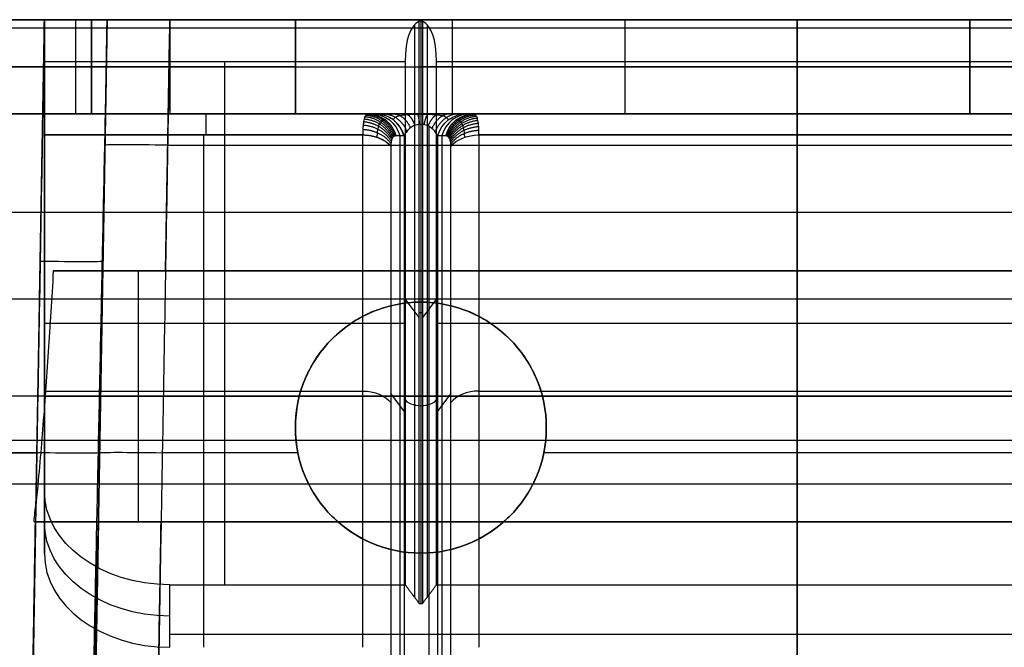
# Model space of a CAD drawing. Header units: millimetres. Extents: x -41.5 to 3, y 0 to 43.
# Tile 9 of 16: x -31.6 to -16, y 33 to 43. Entities that reach past the tile are written whole.
import ezdxf

# ---------------------------------------------------------------- set-up
doc = ezdxf.new("R2010")
doc.units = ezdxf.units.MM
doc.layers.add('METAL', color=7, linetype='Continuous')
doc.layers.add('METAL EXT', color=7, linetype='Continuous', true_color=0x292929)

msp = doc.modelspace()

# ---------------------------------------------------------------- linework, layer by layer
at = {"layer": 'METAL'}
for p, q in [((0.75, 42.867, 114.716), (-39.25, 42.867, 114.716)), ((-30.75, 41.5, 40.55), (-30.75, 43, 40.55)), ((-30.5, 41.5, 27.5), (-30.5, 43, 27.5)), ((-27.25, 41.5, 32.025), (-27.25, 43, 32.025)), ((-25.349, 42.92, 16.833), (-25.349, 33.795, 8.726)), ((-25.25, 42.974, 17.075), (-25.25, 33.699, 8.834)), ((-25.151, 42.92, 16.833), (-25.151, 33.795, 8.726)), ((-24.75, 43, 105), (-24.75, 41.5, 105)), ((-19.25, 43, 17.398), (-19.25, 43, 23.5)), ((-19.25, 43, 90.55), (-19.25, 43, 102.25)), ((-19.25, 43, 107.75), (-19.25, 43, 113.999)), ((-19.25, 41.5, 107.75), (-19.25, 43, 107.75)), ((-19.25, 41.5, 102.25), (-19.25, 43, 102.25)), ((-19.25, 41.5, 90.55), (-19.25, 43, 90.55)), ((-19.25, 41.5, 23.5), (-19.25, 43, 23.5)), ((-19.25, 42.867, 114.716), (-19.25, 37, 130)), ((-37.25, 42.249, 17.5), (-31.25, 42.249, 17.5)), ((-29.25, 42.25, 40.55), (-32.25, 42.25, 40.55)), ((-30.5, 42.25, 30.25), (-30.5, 42.25, 24.75)), ((-28.375, 33.996, 8.5), (-28.375, 42.328, 15.903)), ((-27.25, 42.25, 25.5), (-27.25, 42.25, 38.55)), ((-13.25, 42.25, 23.5), (-25.25, 42.25, 23.5)), ((-22, 42.25, 107.75), (-16.5, 42.25, 107.75)), ((-16.5, 42.25, 102.25), (-22, 42.25, 102.25)), ((-19.25, 33.996, 8.5), (-19.25, 42.328, 15.903)), ((-19.25, 41.5, 114.091), (-19.25, 41.5, 107.75)), ((-19.25, 41.5, 102.25), (-19.25, 41.5, 90.55)), ((-19.25, 41.5, 23.5), (-19.25, 41.5, 17.623)), ((-19.25, 35.6, 129.462), (-19.25, 41.5, 114.091)), ((-25.116, 32.446, 10.244), (-25.116, 41.296, 18.108)), ((-31.25, 41.164, 16.875), (-26.177, 41.164, 16.875)), ((-28.714, 41.164, 16.875), (-28.714, 33, 9.621)), ((-25.587, 41.149, 17.614), (-25.587, 32.626, 10.042)), ((-24.913, 41.149, 17.614), (-24.913, 32.626, 10.042)), ((-24.323, 41.164, 16.875), (-14.177, 41.164, 16.875)), ((-19.25, 41.164, 16.875), (-19.25, 33, 9.621)), ((-39.25, 39.934, 122.358), (0.75, 39.934, 122.358)), ((-31.25, 37.55, 13.664), (-31.25, 39.809, 13.664)), ((-31.25, 38.748, 14.728), (-31.25, 38.748, 12.722)), ((-39.25, 38.55, 121.777), (0.75, 38.55, 121.777)), ((-25.276, 38.253, 12.881), (-25.5, 38.551, 12.547)), ((-25, 38.551, 12.547), (-25.224, 38.253, 12.881)), ((-25.276, 38.336, 12.955), (-25.224, 38.336, 12.955)), ((-31.25, 38.162, 12.202), (-25.5, 38.162, 12.202)), ((-25, 38.162, 12.202), (-13.5, 38.162, 12.202)), ((-31.25, 37.082, 13.248), (-26.177, 37.082, 13.248)), ((-25.518, 36.763, 13.901), (-25.73, 37.044, 13.585)), ((-24.77, 37.044, 13.585), (-24.982, 36.763, 13.901)), ((-24.323, 37.082, 13.248), (-14.177, 37.082, 13.248)), ((-19.25, 37, 130), (-19.25, 35.6, 129.462)), ((-37.25, 36.3, 129.731), (-1.25, 36.3, 129.731)), ((-19.25, 33, 9.621), (-19.25, 33.996, 8.5)), ((-29.25, 33.211, 9.384), (-9.25, 33.211, 9.384))]:
    msp.add_line(p, q, dxfattribs=at)
at = {"layer": 'METAL', "extrusion": (0, -1, 0)}
for centre, radius, start, end in [((-33.25, 24.75, -43), 2.75, 180, 0), ((-33.25, 30.25, -43), 2.75, 0, 180), ((-19.25, 75.55, -43), 15, 360, 180), ((-25.25, 25.5, -43), 2, 180, 270), ((-22, 105, -43), 2.75, 90, 270), ((-16.5, 105, -43), 2.75, 270, 90), ((-33.25, 24.75, -42.25), 2.75, 180, 0), ((-33.25, 30.25, -42.25), 2.75, 0, 180), ((-29.25, 38.55, -42.25), 2, 0, 90), ((-25.25, 25.5, -42.25), 2, 180, 270), ((-22, 105, -42.25), 2.75, 90, 270), ((-16.5, 105, -42.25), 2.75, 270, 90), ((-29.25, 38.55, -41.5), 2, 0, 90)]:
    msp.add_arc(centre, radius, start, end, dxfattribs=at)
at = {"layer": 'METAL', "extrusion": (1, 0, 0)}
for centre, radius in [((41, 17.398, -31.25), 2), ((40.5, 17.623, -28.672), 1), ((40.5, 17.623, -19.25), 1)]:
    msp.add_arc(centre, radius, 311.6219, 0, dxfattribs=at)
at = {"layer": 'METAL', "extrusion": (0, 1, 0)}
for centre, radius, start, end in [((29.25, 38.55, 43), 2, 90, 180), ((19.25, 75.55, 42.25), 15, 0, 180), ((33.25, 24.75, 41.5), 2.75, 180, 0), ((33.25, 30.25, 41.5), 2.75, 0, 180), ((19.25, 75.55, 41.5), 15, 360, 180), ((25.25, 25.5, 41.5), 2, 270, 0), ((22, 105, 41.5), 2.75, 270, 90), ((16.5, 105, 41.5), 2.75, 90, 270)]:
    msp.add_arc(centre, radius, start, end, dxfattribs=at)
at = {"layer": 'METAL', "extrusion": (-1, 0, 0)}
for centre, radius, start, end in [((-41, 17.398, 19.25), 2, 180, 228.3781), ((-41, 113.999, 19.25), 2, 159, 180), ((-40.485, 17.64, 31.25), 1.023, 187.8608, 228.3781)]:
    msp.add_arc(centre, radius, start, end, dxfattribs=at)
at = {"layer": 'METAL', "extrusion": (-0.350115, -9.9741e-09, -0.936707)}
msp.add_arc((-41, 30.612, -7.372), 0.5, 180, 252.7198, dxfattribs=at)
at = {"layer": 'METAL', "extrusion": (-0.350115, 0, -0.936707)}
msp.add_arc((-41, 30.612, -7.554), 0.5, 180, 252.7198, dxfattribs=at)
at = {"layer": 'METAL', "extrusion": (0.350115, -1.42563e-09, 0.936707)}
msp.add_arc((41, 30.612, 7.736), 0.5, 287.2802, 0, dxfattribs=at)
at = {"layer": 'METAL', "extrusion": (0.350115, -5.13036e-07, -0.936707)}
msp.add_arc((41, -16.692, -25.417), 0.5, 287.2801, 359.9999, dxfattribs=at)
at = {"layer": 'METAL', "extrusion": (-0.350115, 0, 0.936707)}
msp.add_arc((-41, -16.692, 25.235), 0.5, 180, 252.7198, dxfattribs=at)
at = {"layer": 'METAL', "extrusion": (0.350115, -1.3592e-12, -0.936707)}
msp.add_arc((41, -16.692, -25.053), 0.5, 287.2802, 360, dxfattribs=at)
at = {"layer": 'METAL', "extrusion": (-5.47292e-14, -0.747544, -0.664212)}
msp.add_arc((-26.177, -14.227, -41.981), 0.5, 270, 333.4349, dxfattribs=at)
at = {"layer": 'METAL', "extrusion": (-1.01573e-08, -0.747544, -0.664212)}
msp.add_arc((-24.323, -14.227, -41.981), 0.5, 206.5651, 270, dxfattribs=at)
at = {"layer": 'METAL', "extrusion": (0, -0.747544, -0.664212)}
msp.add_arc((-26.177, -14.227, -36.52), 0.5, 270, 333.4349, dxfattribs=at)
at = {"layer": 'METAL', "extrusion": (0, 0.747544, 0.664212)}
msp.add_arc((24.323, -14.227, 36.52), 0.5, 270, 333.4349, dxfattribs=at)
at = {"layer": 'METAL', "extrusion": (-2.84217e-14, 0.747544, 0.664212)}
msp.add_arc((25.25, -14.161, 36.978), 0.3, 26.5651, 153.4349, dxfattribs=at)
at = {"layer": 'METAL', "extrusion": (5.97855e-14, 0.664212, -0.747544)}
msp.add_arc((29.25, 33.06, 16.227), 2, 270, 360, dxfattribs=at)
at = {"layer": 'METAL', "extrusion": (0, 0.664212, -0.747544)}
msp.add_arc((29.25, 33.06, 15.477), 2, 270, 0, dxfattribs=at)
at = {"layer": 'METAL', "extrusion": (-5.8491e-14, -0.664212, 0.747544)}
msp.add_arc((-29.25, 33.06, -14.727), 2, 180, 270, dxfattribs=at)
at = {"layer": 'METAL'}
for points, degree in [([(-39.25, 43, 113.999), (0.75, 43, 113.999)], 1), ([(0.75, 42.867, 114.716), (-39.25, 42.867, 114.716)], 1), ([(-31.25, 43, 17.5), (-37.25, 43, 17.5)], 1), ([(-32.25, 43, 40.55), (-29.25, 43, 40.55)], 1), ([(-7.25, 43, 17.398), (-31.25, 43, 17.398)], 1), ([(-31.25, 43, 17.398), (-31.25, 43, 17.5)], 1), ([(-31.25, 43, 17.5), (-31.25, 41.498, 17.5)], 1), ([(-30.5, 43, 24.75), (-30.5, 41.5, 24.75)], 1), ([(-30.5, 43, 24.75), (-30.5, 43, 30.25)], 1), ([(-30.5, 41.5, 30.25), (-30.5, 43, 30.25)], 1), ([(-29.25, 43, 40.55), (-29.25, 41.5, 40.55)], 1), ([(-27.25, 43, 38.55), (-27.25, 43, 25.5)], 1), ([(-27.25, 41.5, 38.55), (-27.25, 43, 38.55)], 1), ([(-27.25, 43, 25.5), (-27.25, 41.5, 25.5)], 1), ([(-25.276, 42.974, 17.075), (-25.422, 42.899, 16.619), (-25.5, 42.691, 16.225), (-25.5, 42.328, 15.903)], 3), ([(-25.224, 42.974, 17.075), (-25.276, 42.974, 17.075)], 1), ([(-25.276, 33.699, 8.834), (-25.276, 42.974, 17.075)], 1), ([(-25.25, 43, 23.5), (-13.25, 43, 23.5)], 1), ([(-25.25, 43, 23.5), (-25.25, 41.5, 23.5)], 1), ([(-25.224, 42.974, 17.075), (-25.224, 33.699, 8.834)], 1), ([(-25, 42.328, 15.903), (-25, 42.691, 16.225), (-25.078, 42.899, 16.619), (-25.224, 42.974, 17.075)], 3), ([(-22, 43, 102.25), (-16.5, 43, 102.25)], 1), ([(-16.5, 43, 107.75), (-22, 43, 107.75)], 1), ([(-22, 43, 107.75), (-22, 41.5, 107.75)], 1), ([(-22, 43, 102.25), (-22, 41.5, 102.25)], 1), ([(-16.5, 43, 107.75), (-16.5, 41.5, 107.75)], 1), ([(-16.5, 41.5, 102.25), (-16.5, 43, 102.25)], 1), ([(-25.5, 42.328, 15.903), (-31.25, 42.328, 15.903)], 1), ([(-31.25, 35.491, 9.828), (-31.25, 42.328, 15.903)], 1), ([(-25.5, 42.328, 15.903), (-25.5, 33.996, 8.5)], 1), ([(-13.5, 42.328, 15.903), (-25, 42.328, 15.903)], 1), ([(-25, 33.996, 8.5), (-25, 42.328, 15.903)], 1), ([(0.75, 41.5, 114.091), (-39.25, 41.5, 114.091)], 1), ([(-37.25, 41.5, 17.5), (-31.25, 41.498, 17.5)], 1), ([(-29.25, 41.5, 40.55), (-32.25, 41.5, 40.55)], 1), ([(-31.25, 41.5, 17.623), (-26.093, 41.5, 17.623)], 1), ([(-31.25, 41.498, 17.5), (-31.25, 41.498, 17.521), (-31.25, 41.501, 17.561), (-31.25, 41.5, 17.602), (-31.25, 41.5, 17.623)], 3), ([(-30.5, 41.5, 30.25), (-30.5, 41.5, 24.75)], 1), ([(-27.25, 41.5, 25.5), (-27.25, 41.5, 38.55)], 1), ([(-26.093, 41.5, 17.623), (-26.099, 41.5, 17.59), (-26.111, 41.497, 17.523), (-26.127, 41.482, 17.424), (-26.141, 41.457, 17.326), (-26.153, 41.422, 17.231), (-26.163, 41.378, 17.141), (-26.17, 41.324, 17.053), (-26.176, 41.256, 16.965), (-26.177, 41.197, 16.905), (-26.177, 41.164, 16.875)], 3), ([(-26.093, 41.5, 17.623), (-25.966, 41.5, 17.964)], 1), ([(-25.966, 41.5, 17.964), (-25.933, 41.5, 18.051), (-25.853, 41.5, 18.206), (-25.698, 41.5, 18.386), (-25.511, 41.5, 18.51), (-25.31, 41.5, 18.564), (-25.117, 41.5, 18.551), (-24.938, 41.5, 18.481), (-24.775, 41.5, 18.359), (-24.635, 41.5, 18.186), (-24.564, 41.5, 18.043), (-24.534, 41.5, 17.964)], 3), ([(-13.25, 41.5, 23.5), (-25.25, 41.5, 23.5)], 1), ([(-24.534, 41.5, 17.964), (-24.407, 41.5, 17.623)], 1), ([(-24.407, 41.5, 17.623), (-14.093, 41.5, 17.623)], 1), ([(-24.323, 41.164, 16.875), (-24.323, 41.189, 16.897), (-24.324, 41.236, 16.943), (-24.327, 41.296, 17.015), (-24.333, 41.348, 17.091), (-24.34, 41.393, 17.17), (-24.349, 41.43, 17.253), (-24.36, 41.46, 17.338), (-24.373, 41.482, 17.426), (-24.388, 41.496, 17.519), (-24.4, 41.5, 17.587), (-24.407, 41.5, 17.623)], 3), ([(-16.5, 41.5, 102.25), (-22, 41.5, 102.25)], 1), ([(-22, 41.5, 107.75), (-16.5, 41.5, 107.75)], 1), ([(-24.982, 41.149, 17.797), (-24.993, 41.173, 17.848), (-25.019, 41.217, 17.942), (-25.072, 41.271, 18.054), (-25.133, 41.309, 18.134), (-25.2, 41.331, 18.179), (-25.272, 41.335, 18.187), (-25.348, 41.318, 18.152), (-25.418, 41.279, 18.072), (-25.476, 41.224, 17.955), (-25.506, 41.175, 17.853), (-25.518, 41.149, 17.797)], 3), ([(-26.177, 41.164, 16.875), (-31.25, 41.164, 16.875)], 1), ([(-31.25, 41.164, 16.875), (-31.25, 34.495, 10.95)], 1), ([(-26.177, 33, 9.621), (-26.177, 41.164, 16.875)], 1), ([(-25.646, 41.149, 17.456), (-25.652, 41.149, 17.439), (-25.664, 41.147, 17.406), (-25.68, 41.139, 17.356), (-25.694, 41.127, 17.308), (-25.706, 41.109, 17.26), (-25.716, 41.088, 17.215), (-25.723, 41.061, 17.171), (-25.728, 41.027, 17.127), (-25.73, 40.997, 17.097), (-25.73, 40.981, 17.082)], 3), ([(-25.518, 41.149, 17.797), (-25.646, 41.149, 17.456)], 1), ([(-25.518, 41.149, 17.797), (-25.518, 32.535, 10.144)], 1), ([(-24.982, 41.149, 17.797), (-24.982, 32.535, 10.144)], 1), ([(-24.854, 41.149, 17.456), (-24.982, 41.149, 17.797)], 1), ([(-24.77, 40.981, 17.082), (-24.77, 40.993, 17.093), (-24.771, 41.016, 17.116), (-24.774, 41.046, 17.152), (-24.78, 41.073, 17.19), (-24.787, 41.095, 17.229), (-24.796, 41.114, 17.271), (-24.808, 41.129, 17.314), (-24.82, 41.139, 17.357), (-24.835, 41.147, 17.404), (-24.847, 41.149, 17.438), (-24.854, 41.149, 17.456)], 3), ([(-14.177, 41.164, 16.875), (-24.323, 41.164, 16.875)], 1), ([(-24.323, 41.164, 16.875), (-24.323, 33, 9.621)], 1), ([(-25.73, 40.981, 17.082), (-25.73, 32.816, 9.828)], 1), ([(-24.77, 32.816, 9.828), (-24.77, 40.981, 17.082)], 1), ([(-1.25, 37, 130), (-37.25, 37, 130)], 1), ([(-1.25, 35.6, 129.462), (-37.25, 35.6, 129.462)], 1), ([(-31.25, 34.495, 10.95), (-31.25, 35.491, 9.828)], 1), ([(-29.25, 33.996, 8.5), (-25.5, 33.996, 8.5)], 1), ([(-29.25, 33, 9.621), (-29.25, 33.996, 8.5)], 1), ([(-25.5, 33.996, 8.5), (-25.276, 33.699, 8.834)], 1), ([(-25.224, 33.699, 8.834), (-25, 33.996, 8.5)], 1), ([(-25, 33.996, 8.5), (-13.5, 33.996, 8.5)], 1), ([(-25.276, 33.699, 8.834), (-25.224, 33.699, 8.834)], 1)]:
    msp.add_open_spline(points, degree=degree, dxfattribs=at)
for points, weights in [([(-26.141, 41.455, 17.327), (-25.938, 41.44, 17.277), (-25.771, 41.315, 17.27), (-25.694, 41.126, 17.308)], [1.07768292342, 0.964874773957, 0.974928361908, 1.10784368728]), ([(-26.127, 41.48, 17.424), (-25.921, 41.468, 17.364), (-25.753, 41.338, 17.338), (-25.68, 41.139, 17.356)], [1.08602578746, 0.964462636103, 0.971735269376, 1.10784368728]), ([(-26.111, 41.495, 17.523), (-25.902, 41.488, 17.453), (-25.732, 41.355, 17.408), (-25.664, 41.146, 17.406)], [1.0960310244, 0.964166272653, 0.968103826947, 1.10784368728]), ([(-25.966, 41.5, 17.964), (-25.753, 41.5, 17.885), (-25.582, 41.365, 17.821), (-25.518, 41.149, 17.797)], [1.10787388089, 0.964062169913, 0.964042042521, 1.10781349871]), ([(-25.847, 41.5, 18.197), (-25.683, 41.5, 18.088), (-25.545, 41.395, 17.996), (-25.474, 41.221, 17.949)], [1.05954983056, 0.966432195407, 0.982520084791, 1.10781349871]), ([(-25.693, 41.5, 18.377), (-25.578, 41.5, 18.247), (-25.478, 41.417, 18.135), (-25.416, 41.277, 18.066)], [1.03127340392, 0.971713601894, 0.997226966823, 1.10781349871]), ([(-25.508, 41.5, 18.498), (-25.444, 41.5, 18.357), (-25.386, 41.432, 18.231), (-25.347, 41.314, 18.145)], [1.01663356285, 0.977312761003, 1.00770607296, 1.10781349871]), ([(-25.311, 41.5, 18.553), (-25.296, 41.5, 18.406), (-25.283, 41.438, 18.274), (-25.273, 41.331, 18.18)], [1.01140584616, 0.980423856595, 1.01255974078, 1.10781349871]), ([(-25.119, 41.5, 18.542), (-25.152, 41.5, 18.396), (-25.181, 41.437, 18.265), (-25.201, 41.328, 18.173)], [1.01241795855, 0.979746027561, 1.01154454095, 1.10781349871]), ([(-24.941, 41.5, 18.473), (-25.019, 41.5, 18.333), (-25.087, 41.429, 18.211), (-25.134, 41.306, 18.128)], [1.01943740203, 0.975960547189, 1.00541924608, 1.10781349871]), ([(-24.779, 41.5, 18.35), (-24.902, 41.5, 18.224), (-25.008, 41.414, 18.115), (-25.073, 41.268, 18.048)], [1.03498731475, 0.970717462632, 0.994992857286, 1.10781349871]), ([(-24.641, 41.5, 18.179), (-24.809, 41.5, 18.072), (-24.95, 41.393, 17.982), (-25.021, 41.215, 17.937)], [1.06287178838, 0.96606979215, 0.98105036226, 1.10781349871]), ([(-24.389, 41.495, 17.52), (-24.597, 41.487, 17.45), (-24.767, 41.354, 17.406), (-24.836, 41.146, 17.404)], [1.09573475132, 0.964172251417, 0.968208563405, 1.10784368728]), ([(-24.373, 41.481, 17.427), (-24.579, 41.468, 17.366), (-24.748, 41.339, 17.34), (-24.821, 41.139, 17.358)], [1.08627060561, 0.964452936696, 0.971643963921, 1.10784368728]), ([(-24.361, 41.459, 17.339), (-24.564, 41.444, 17.287), (-24.731, 41.318, 17.278), (-24.808, 41.128, 17.314)], [1.07863098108, 0.964819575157, 0.974557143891, 1.10784368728]), ([(-26.17, 41.322, 17.053), (-25.973, 41.309, 17.034), (-25.807, 41.21, 17.079), (-25.723, 41.059, 17.171)], [1.06168178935, 0.966187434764, 0.981574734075, 1.10784368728]), ([(-26.163, 41.377, 17.142), (-25.964, 41.361, 17.112), (-25.798, 41.252, 17.14), (-25.715, 41.087, 17.215)], [1.0656455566, 0.965788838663, 0.979854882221, 1.10784368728]), ([(-26.153, 41.42, 17.232), (-25.952, 41.404, 17.193), (-25.786, 41.286, 17.204), (-25.706, 41.109, 17.26)], [1.07091046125, 0.965337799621, 0.977648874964, 1.10784368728]), ([(-25.815, 41.402, 17.519), (-25.732, 41.337, 17.488), (-25.675, 41.249, 17.467), (-25.646, 41.149, 17.456)], [1.00000130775, 1.00025079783, 1.03619825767, 1.10784368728]), ([(-24.748, 41.342, 17.495), (-24.798, 41.286, 17.477), (-24.833, 41.22, 17.464), (-24.854, 41.149, 17.456)], [1.0083114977, 1.02272981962, 1.05590721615, 1.10784368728]), ([(-24.349, 41.429, 17.253), (-24.551, 41.413, 17.211), (-24.717, 41.293, 17.219), (-24.797, 41.113, 17.271)], [1.0723174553, 0.965231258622, 0.977073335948, 1.10784368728]), ([(-24.34, 41.392, 17.171), (-24.54, 41.375, 17.138), (-24.706, 41.263, 17.161), (-24.788, 41.094, 17.23)], [1.0672090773, 0.965645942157, 0.979190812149, 1.10784368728]), ([(-24.333, 41.347, 17.091), (-24.531, 41.332, 17.068), (-24.696, 41.229, 17.105), (-24.78, 41.072, 17.19)], [1.06324322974, 0.966024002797, 0.980890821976, 1.10784368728]), ([(-24.327, 41.294, 17.016), (-24.525, 41.283, 17.001), (-24.69, 41.19, 17.052), (-24.775, 41.046, 17.152)], [1.06037573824, 0.966330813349, 0.98215346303, 1.10784368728]), ([(-26.177, 41.164, 16.875), (-25.981, 41.164, 16.875), (-25.816, 41.095, 16.953), (-25.73, 40.981, 17.082)], [1.05797089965, 0.96661143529, 0.983235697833, 1.10784368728]), ([(-26.175, 41.253, 16.965), (-25.978, 41.245, 16.955), (-25.814, 41.159, 17.016), (-25.728, 41.025, 17.127)], [1.05900826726, 0.966487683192, 0.982766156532, 1.10784368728]), ([(-24.324, 41.234, 16.944), (-24.521, 41.228, 16.937), (-24.685, 41.146, 17.002), (-24.771, 41.016, 17.116)], [1.05859940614, 0.966535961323, 0.982950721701, 1.10784368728])]:
    msp.add_rational_spline(points, weights, degree=3, dxfattribs=at)
for points, knots in [([(-24.812, 41.403, 17.86), (-24.815, 41.417, 17.924), (-24.831, 41.441, 18.047), (-24.894, 41.467, 18.219), (-24.997, 41.482, 18.358), (-25.138, 41.489, 18.446), (-25.307, 41.49, 18.461), (-25.469, 41.485, 18.39), (-25.592, 41.471, 18.248), (-25.666, 41.444, 18.063), (-25.685, 41.418, 17.93), (-25.688, 41.403, 17.86)], [0, 0, 0, 0, 0.125357, 0.23856, 0.341039, 0.435987, 0.529926, 0.63072, 0.741698, 0.863346, 1, 1, 1, 1]), ([(-25.815, 41.403, 17.519), (-25.825, 41.403, 17.493), (-25.844, 41.4, 17.442), (-25.869, 41.388, 17.364), (-25.891, 41.369, 17.286), (-25.91, 41.341, 17.21), (-25.926, 41.304, 17.135), (-25.939, 41.259, 17.061), (-25.947, 41.201, 16.987), (-25.949, 41.154, 16.94), (-25.949, 41.128, 16.916)], [0, 0, 0, 0, 0.120749, 0.240785, 0.360605, 0.480199, 0.598965, 0.721168, 0.852969, 1, 1, 1, 1]), ([(-24.551, 41.128, 16.916), (-24.551, 41.148, 16.934), (-24.552, 41.186, 16.972), (-24.558, 41.237, 17.032), (-24.567, 41.28, 17.095), (-24.579, 41.317, 17.16), (-24.594, 41.347, 17.227), (-24.612, 41.371, 17.296), (-24.632, 41.389, 17.367), (-24.656, 41.4, 17.442), (-24.675, 41.403, 17.493), (-24.685, 41.403, 17.519)], [0, 0, 0, 0, 0.1143387, 0.2243261, 0.3325035, 0.4398682, 0.5470293, 0.6542953, 0.7624499, 0.875991, 1, 1, 1, 1])]:
    msp.add_open_spline(points, degree=3, knots=knots, dxfattribs=at)
at = {"layer": 'METAL EXT'}
for p, q in [((-30.491, 29.2, 4.291), (-30.25, 43, 4.05)), ((-30.25, 43, 3.42), (-30.491, 29.2, 3.42)), ((-30.25, 43, 133.465), (-30.32, 39, 133.465)), ((-19.25, 43, 138), (-19.25, 43, 131)), ((-19.25, 43, 5.05), (-19.25, 43)), ((-19.25, 6.3), (-19.25, 43)), ((-19.25, 43, 5.05), (-19.25, 29.2, 5.291)), ((-19.25, 43, 131), (-19.25, 39, 130.93)), ((-30.285, 41, 134.965), (-30.285, 41, 131.965)), ((-29.285, 41, 130.965), (-9.215, 41, 130.965)), ((-30.32, 39, 133.465), (-8.18, 39, 133.465)), ((-19.25, 39, 130.93), (-19.25, 39, 136)), ((-19.25, 39, 136), (-19.25, 35, 136)), ((-25.25, 38.5, 5.129), (-25.25, 38.5)), ((-29.75, 37, 136), (-8.75, 37, 136)), ((-31.37, 36.1, 135.88), (-38.83, 36.1, 135.88)), ((-38.5, 36.1, 1.67), (-31.37, 36.1, 1.67)), ((-30.37, 36.1, 4.171), (-30.37, 36.1, 2.67)), ((-27.209, 36.1, 5.17), (-29.371, 36.1, 5.17)), ((-15.465, 36.1, 5.17), (-23.291, 36.1, 5.17)), ((-31.39, 35, 135.86), (-31.483, 29.645, 135.767)), ((-30.39, 35, 133.31), (-30.491, 29.2, 133.31)), ((-30.39, 35, 133.43), (-8.11, 35, 133.43)), ((-19.25, 35, 130.86), (-19.25, 35, 136)), ((-19.25, 35, 130.86), (-19.25, 29.2, 130.759)), ((-25.25, 34.5, 5.198), (-25.25, 34.5))]:
    msp.add_line(p, q, dxfattribs=at)
at = {"layer": 'METAL EXT', "extrusion": (0.01745, 0.999695, 0.01745)}
msp.add_arc((29.996, 131.239, 42.762), 1, 270.0175, 0, dxfattribs=at)
at = {"layer": 'METAL EXT', "extrusion": (-0.01745, -0.999695, -0.01745)}
msp.add_arc((-31.996, 134.239, -40.963), 1, 360, 89.9825, dxfattribs=at)
at = {"layer": 'METAL EXT', "extrusion": (0, -1, 0)}
msp.add_arc((-29.75, 126, -39), 10, 90, 97.8023, dxfattribs=at)
at = {"layer": 'METAL EXT'}
for start, end in [(0, 180), (180, 0)]:
    msp.add_arc((-25.25, 36.5), 2, start, end, dxfattribs=at)
at = {"layer": 'METAL EXT', "extrusion": (0, 0, -1)}
for centre, start, end in [((25.25, 36.5, -2.582), 0, 180), ((25.25, 36.5, -2.6), 180, 0)]:
    msp.add_arc(centre, 2, start, end, dxfattribs=at)
at = {"layer": 'METAL EXT', "extrusion": (0, 1, 0)}
for centre, radius, start in [((29.75, 126, 37), 10, 81.4377), ((29.75, 126.144, 35), 9.856, 80.4014)]:
    msp.add_arc(centre, radius, start, 90, dxfattribs=at)
at = {"layer": 'METAL EXT', "extrusion": (0.01745, 0.999695, -0.01745)}
for centre, start, end in [((31.996, 3.29, 35.512), 180, 269.9825), ((29.996, 4.791, 35.486), 360, 89.9825)]:
    msp.add_arc(centre, 1, start, end, dxfattribs=at)
at = {"layer": 'METAL EXT'}
for points, degree in [([(-41.484, 43, 138), (2.984, 43, 138)], 1), ([(-31.25, 43, 136), (-38.95, 43, 136)], 1), ([(0, 43), (-38.5, 43)], 1), ([(-38.5, 43, 1.55), (-31.25, 43, 1.55)], 1), ([(-31.25, 43, 1.55), (-31.491, 29.2, 1.841)], 1), ([(-31.384, 35.297, 135.866), (-31.25, 43, 136)], 1), ([(-31.25, 43, 1.55), (-30.917, 43, 1.55), (-30.502, 43, 1.802), (-30.25, 43, 2.217), (-30.25, 43, 2.55)], 3), ([(-30.25, 43, 135), (-30.25, 43, 135.333), (-30.502, 43, 135.748), (-30.917, 43, 136), (-31.25, 43, 136)], 3), ([(-30.25, 43, 4.05), (-30.541, 29.2, 4.291)], 1), ([(-30.25, 43, 2.55), (-30.541, 29.2, 2.791)], 1), ([(-30.32, 39, 131.93), (-30.25, 43, 132)], 1), ([(-30.32, 39, 134.93), (-30.25, 43, 135)], 1), ([(-30.25, 43, 4.05), (-30.25, 43, 4.383), (-29.998, 43, 4.798), (-29.583, 43, 5.05), (-29.25, 43, 5.05)], 3), ([(-30.25, 43, 2.55), (-30.25, 43, 4.05)], 1), ([(-30.25, 43, 132), (-30.25, 43, 135)], 1), ([(-29.25, 43, 131), (-29.583, 43, 131), (-29.998, 43, 131.252), (-30.25, 43, 131.667), (-30.25, 43, 132)], 3), ([(-29.25, 43, 5.05), (-29.491, 29.2, 5.341)], 1), ([(-29.32, 39, 130.93), (-29.25, 43, 131)], 1), ([(-9.25, 43, 131), (-29.25, 43, 131)], 1), ([(-29.25, 43, 5.05), (-9.25, 43, 5.05)], 1), ([(-19.25, 43, 138), (-19.25, 23.099, 142.311), (-19.25, 13.199, 146.645), (-19.25, 13.3, 151)], 3), ([(-31.108, 39, 135.907), (-31.134, 38.559, 135.904), (-31.188, 37.696, 135.896), (-31.277, 36.46, 135.883), (-31.344, 35.678, 135.872), (-31.384, 35.297, 135.866)], 3), ([(-31.108, 39, 135.907), (-30.845, 39, 135.85), (-30.5, 39, 135.591), (-30.32, 39, 135.199), (-30.32, 39, 134.93)], 3), ([(-30.32, 39, 131.93), (-30.32, 39, 134.93)], 1), ([(-29.32, 39, 130.93), (-29.653, 39, 130.93), (-30.067, 39, 131.183), (-30.32, 39, 131.597), (-30.32, 39, 131.93)], 3), ([(-29.75, 35, 136), (-29.75, 39, 136)], 1), ([(-29.75, 39, 136), (-8.75, 39, 136)], 1), ([(-9.18, 39, 130.93), (-29.32, 39, 130.93)], 1), ([(-27.25, 36.5, 5.163), (-27.25, 36.736, 5.159), (-27.164, 37.245, 5.15), (-26.708, 37.956, 5.138), (-25.99, 38.415, 5.13), (-25.25, 38.543, 5.128), (-24.51, 38.415, 5.13), (-23.792, 37.956, 5.138), (-23.336, 37.245, 5.15), (-23.25, 36.736, 5.159), (-23.25, 36.5, 5.163)], 3), ([(-27.25, 36.5), (-27.25, 36.5, 5.163)], 1), ([(-23.25, 36.5, 5.163), (-23.25, 36.264, 5.168), (-23.336, 35.755, 5.176), (-23.792, 35.044, 5.189), (-24.51, 34.585, 5.197), (-25.25, 34.457, 5.199), (-25.99, 34.585, 5.197), (-26.708, 35.044, 5.189), (-27.164, 35.755, 5.176), (-27.25, 36.264, 5.168), (-27.25, 36.5, 5.163)], 3), ([(-23.25, 36.5, 5.163), (-23.25, 36.5)], 1), ([(-31.415, 35, 135.86), (-31.405, 35.099, 135.862), (-31.395, 35.198, 135.864), (-31.384, 35.297, 135.866)], 3), ([(-31.491, 29.2, 135.709), (-31.393, 35, 135.862)], 1), ([(-31.393, 35, 135.862), (-31.402, 35, 135.862), (-31.407, 35, 135.86), (-31.415, 35, 135.86)], 3), ([(-30.39, 35, 134.861), (-30.39, 35, 134.969), (-30.423, 35, 135.173), (-30.567, 35, 135.458), (-30.791, 35, 135.683), (-31.079, 35, 135.826), (-31.278, 35, 135.862), (-31.393, 35, 135.862)], 3), ([(-30.541, 29.2, 131.759), (-30.39, 35, 131.86)], 1), ([(-30.541, 29.2, 134.759), (-30.39, 35, 134.861)], 1), ([(-30.39, 35, 131.86), (-30.39, 35, 134.861)], 1), ([(-29.39, 35, 130.86), (-29.723, 35, 130.86), (-30.137, 35, 131.113), (-30.39, 35, 131.527), (-30.39, 35, 131.86)], 3), ([(-29.75, 35, 136), (-8.75, 35, 136)], 1), ([(-29.491, 29.2, 130.709), (-29.39, 35, 130.86)], 1), ([(-9.11, 35, 130.86), (-29.39, 35, 130.86)], 1)]:
    msp.add_open_spline(points, degree=degree, dxfattribs=at)

doc.saveas('drawing.dxf')
